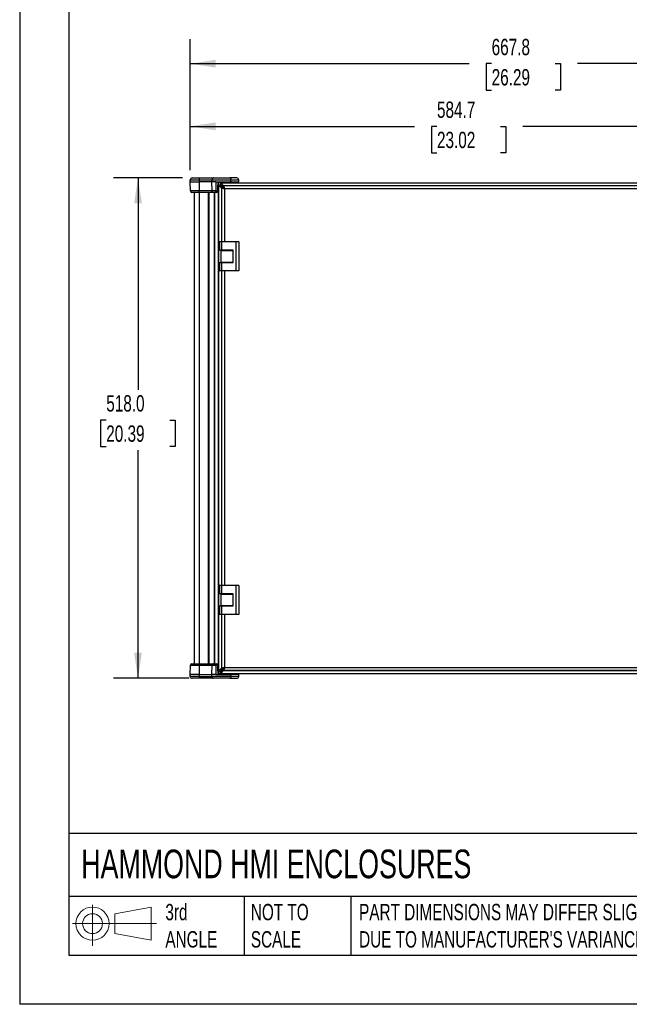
# Model space of a CAD drawing. Header units: millimetres. Extents: x 0 to 2235, y 0 to 1727.
# Tile 1 of 6: x 0 to 631, y 0 to 1019. Entities that reach past the tile are written whole.
import ezdxf

# ---------------------------------------------------------------- set-up
doc = ezdxf.new("R2010")
doc.units = ezdxf.units.MM
doc.header["$LTSCALE"] = 8
doc.layers.add('DIMENSIONS', color=140, linetype='Continuous', lineweight=25)
doc.layers.add('TEXT', color=140, linetype='Continuous', lineweight=25)
doc.styles.add('SLDTEXTSTYLE0', font='TXT', dxfattribs={"width": 0.7})
doc.dimstyles.new('SLDDIMSTYLE0', dxfattribs={"dimtxt": 17.264063, "dimasz": 26.416, "dimexe": 0, "dimexo": 0.0625, "dimgap": 4.316016, "dimtad": 0, "dimtih": 1, "dimtoh": 1, "dimdec": 1, "dimrnd": 1e-09, "dimzin": 4, "dimdsep": 46, "dimtxsty": 'SLDTEXTSTYLE0', "dimsah": 1, "dimcen": 0.09, "dimadec": 0, "dimazin": 1, "dimtfac": 1, "dimtdec": 1, "dimtofl": 0, "dimtmove": 0, "dimatfit": 3, "dimfxl": 0, "dimfrac": 2, "dimtolj": 1, "dimtzin": 12, "dimarcsym": 0})
doc.dimstyles.new('SLDDIMSTYLE1', dxfattribs={"dimtxt": 17.264063, "dimasz": 26.416, "dimexe": 0, "dimexo": 0.0625, "dimgap": 4.316016, "dimtad": 0, "dimtih": 1, "dimtoh": 1, "dimdec": 1, "dimrnd": 1e-09, "dimzin": 12, "dimdsep": 46, "dimtxsty": 'SLDTEXTSTYLE0', "dimsah": 1, "dimcen": 0.09, "dimadec": 0, "dimazin": 3, "dimtfac": 1, "dimtdec": 1, "dimtofl": 0, "dimtmove": 0, "dimatfit": 3, "dimfxl": 0, "dimfrac": 2, "dimtolj": 1, "dimtzin": 12, "dimarcsym": 0})

# ---------------------------------------------------------------- blocks, each defined once
blk = doc.blocks.new('Block11')
at = {"color": 7, "linetype": 'Continuous', "lineweight": 18}
for p, q in [((20.7, 42.5), (20.7, 0)), ((43.8, 33.3), (81.4, 40.3)), ((43.8, 12.8), (43.8, 33.3)), ((81.4, 40.3), (81.4, 5.9)), ((0, 23.1), (87, 23.1)), ((43.8, 12.8), (81.4, 5.9))]:
    blk.add_line(p, q, dxfattribs=at)
for radius in [17.2, 10.3]:
    blk.add_circle((20.7, 23.1), radius, dxfattribs=at)
blk = doc.blocks.new('Block12')
at = {"color": 7, "linetype": 'Continuous'}
blk.add_blockref('Block11', (0, 0), dxfattribs=at)
blk = doc.blocks.new('_D')
at = {"layer": 'DIMENSIONS'}
for p, q in [((168.4, 855.5), (97.1, 855.5)), ((122.5, 855.5), (122.5, 636.2)), ((89.6, 604.9), (83.8, 604.9)), ((83.8, 604.9), (83.8, 577.4)), ((155.3, 604.9), (161.1, 604.9)), ((161.1, 604.9), (161.1, 577.4)), ((83.8, 577.4), (89.6, 577.4)), ((122.5, 337.5), (122.5, 573.6)), ((161.1, 577.4), (155.3, 577.4)), ((175.5, 337.5), (97.1, 337.5))]:
    blk.add_line(p, q, dxfattribs=at)
for points in [[(122.5, 855.5), (118.4, 829.1), (126.5, 829.1)], [(122.5, 337.5), (126.5, 363.9), (118.4, 363.9)]]:
    blk.add_solid(points, dxfattribs=at)
at = {"layer": 'DIMENSIONS', "char_height": 16.93, "attachment_point": 1, "style": 'SLDTEXTSTYLE0'}
for s, insert in [('518.0', (89.6, 630.6)), ('20.39', (89.6, 599.3))]:
    blk.add_mtext(s, dxfattribs=dict(at, insert=insert))
blk = doc.blocks.new('_D_1')
at = {"layer": 'DIMENSIONS'}
for p, q in [((176.5, 863.7), (176.5, 934.3)), ((761.3, 801), (761.3, 934.3)), ((176.5, 908.9), (408.5, 908.9)), ((431.9, 908.9), (426.1, 908.9)), ((426.1, 908.9), (426.1, 881.5)), ((497.5, 908.9), (503.3, 908.9)), ((503.3, 908.9), (503.3, 881.5)), ((761.3, 908.9), (520.9, 908.9)), ((426.1, 881.5), (431.9, 881.5)), ((503.3, 881.5), (497.5, 881.5))]:
    blk.add_line(p, q, dxfattribs=at)
for points in [[(176.5, 908.9), (202.9, 904.8), (202.9, 913)], [(761.3, 908.9), (734.8, 913), (734.8, 904.8)]]:
    blk.add_solid(points, dxfattribs=at)
at = {"layer": 'DIMENSIONS', "char_height": 16.93, "attachment_point": 1, "style": 'SLDTEXTSTYLE0'}
for s, insert in [('584.7', (431.9, 934.6)), ('23.02', (431.9, 903.3))]:
    blk.add_mtext(s, dxfattribs=dict(at, insert=insert))
blk = doc.blocks.new('_D_2')
at = {"layer": 'DIMENSIONS'}
for p, q in [((176.5, 863.7), (176.5, 999.2)), ((844.3, 863.7), (844.3, 999.2)), ((176.5, 973.8), (465.1, 973.8)), ((488.5, 973.8), (482.7, 973.8)), ((482.7, 973.8), (482.7, 946.3)), ((554.1, 973.8), (559.9, 973.8)), ((559.9, 973.8), (559.9, 946.3)), ((844.3, 973.8), (577.5, 973.8)), ((482.7, 946.3), (488.5, 946.3)), ((559.9, 946.3), (554.1, 946.3))]:
    blk.add_line(p, q, dxfattribs=at)
for points in [[(176.5, 973.8), (202.9, 969.7), (202.9, 977.8)], [(844.3, 973.8), (817.9, 977.8), (817.9, 969.7)]]:
    blk.add_solid(points, dxfattribs=at)
at = {"layer": 'DIMENSIONS', "char_height": 16.93, "attachment_point": 1, "style": 'SLDTEXTSTYLE0'}
for s, insert in [('667.8', (488.5, 999.5)), ('26.29', (488.5, 968.2))]:
    blk.add_mtext(s, dxfattribs=dict(at, insert=insert))

msp = doc.modelspace()

# ---------------------------------------------------------------- linework, layer by layer
at = {"color": 7, "linetype": 'Continuous'}
for p in [(0.02, 1727.22), (2235.22, 0.02)]:
    msp.add_line(p, (0.02, 0.02), dxfattribs=at)
for p, q in [((176.52, 853.53), (185.62, 853.53)), ((176.52, 851.53), (176.52, 853.53)), ((176.52, 851.53), (185.62, 851.53)), ((176.69, 842.01), (176.52, 851.53)), ((178.52, 855.53), (185.62, 855.53)), ((185.62, 855.53), (200.59, 855.53)), ((185.62, 853.53), (199.05, 853.53)), ((185.62, 853.53), (185.62, 851.53)), ((199.05, 851.53), (185.62, 851.53)), ((185.62, 851.53), (185.62, 842.01)), ((199.05, 853.53), (218.66, 853.53)), ((199.05, 851.53), (199.05, 853.53)), ((203.09, 851.53), (199.05, 851.53)), ((199.18, 842.01), (199.05, 851.53)), ((200.59, 855.53), (217.42, 855.53)), ((203.09, 851.53), (218.66, 851.53)), ((205.37, 850.52), (205.3, 850.52)), ((205.37, 850.52), (205.62, 850.52)), ((205.37, 850.52), (205.37, 342.52)), ((205.62, 342.52), (205.62, 850.52)), ((207.69, 850.52), (205.62, 850.52)), ((205.63, 848.46), (205.63, 344.58)), ((205.63, 848.46), (207.69, 848.46)), ((207.31, 851.53), (207.3, 850.52)), ((207.69, 850.52), (207.69, 848.46)), ((207.69, 850.52), (813.17, 850.52)), ((207.88, 848.4), (207.88, 848.07)), ((209.99, 847.43), (208.72, 847.43)), ((208.72, 847.43), (208.72, 845.53)), ((210.03, 851.53), (209.03, 851.15)), ((209.03, 851.15), (209.03, 850.52)), ((220.21, 851.15), (209.03, 851.15)), ((209.99, 845.28), (209.99, 847.77)), ((810.24, 847.43), (210.62, 847.43)), ((809.99, 847.34), (210.86, 847.34)), ((210.86, 847.34), (210.86, 845.28)), ((224.72, 855.53), (217.42, 855.53)), ((218.66, 851.53), (218.66, 853.53)), ((218.66, 853.53), (226.72, 853.53)), ((218.66, 851.53), (226.72, 851.53)), ((220.21, 851.15), (219.22, 851.53)), ((220.21, 850.52), (220.21, 851.15)), ((222.75, 851.26), (222.76, 850.52)), ((224.23, 851.53), (224.25, 850.52)), ((225.14, 851.53), (225.12, 850.52)), ((226.61, 850.52), (226.63, 851.53)), ((226.72, 851.53), (226.72, 853.53)), ((185.62, 842.01), (176.69, 842.01)), ((185.62, 840.53), (178.19, 840.53)), ((180.62, 840.53), (180.62, 352.5)), ((199.18, 842.01), (185.62, 842.01)), ((200.33, 840.53), (185.62, 840.53)), ((185.62, 840.53), (185.62, 352.5)), ((195.12, 840.53), (195.12, 352.5)), ((195.62, 840.53), (195.62, 352.5)), ((202.9, 842.01), (199.18, 842.01)), ((203.66, 840.53), (200.33, 840.53)), ((201.62, 352.5), (201.62, 840.53)), ((202.12, 352.5), (202.12, 840.53)), ((208.98, 845.28), (208.72, 845.53)), ((208.72, 845.53), (208.72, 789.32)), ((208.8, 845.28), (210.86, 845.28)), ((208.8, 845.28), (208.8, 789.32)), ((210.95, 845.28), (209.99, 845.28)), ((808.97, 844.26), (211.89, 844.26)), ((211.89, 844.26), (211.89, 789.32)), ((206.8, 789.32), (206.8, 780.67)), ((208.85, 789.32), (206.8, 789.32)), ((208.85, 789.32), (208.85, 780.67)), ((223.84, 789.32), (208.85, 789.32)), ((223.84, 789.32), (223.84, 759.32)), ((226.84, 789.32), (223.84, 789.32)), ((226.84, 789.32), (226.84, 759.32)), ((208.85, 780.67), (206.8, 780.67)), ((208.42, 768.32), (208.42, 780.31)), ((208.42, 780.31), (221.13, 780.31)), ((208.72, 780.67), (208.72, 780.31)), ((221.13, 780.67), (208.85, 780.67)), ((212.79, 780.67), (212.79, 780.31)), ((218.79, 780.31), (218.79, 780.67)), ((221.13, 767.97), (221.13, 780.67)), ((206.8, 767.97), (206.8, 759.32)), ((206.8, 767.97), (208.85, 767.97)), ((208.42, 768.32), (221.13, 768.32)), ((208.72, 768.32), (208.72, 767.97)), ((208.85, 767.97), (208.85, 759.32)), ((208.85, 767.97), (221.13, 767.97)), ((212.79, 768.32), (212.79, 767.97)), ((218.79, 767.97), (218.79, 768.32)), ((208.85, 759.32), (206.8, 759.32)), ((208.72, 759.32), (208.72, 433.72)), ((208.8, 759.32), (208.8, 433.72)), ((223.84, 759.32), (208.85, 759.32)), ((211.89, 759.32), (211.89, 433.72)), ((226.84, 759.32), (223.84, 759.32)), ((206.8, 433.72), (206.8, 425.07)), ((208.85, 433.72), (206.8, 433.72)), ((208.85, 433.72), (208.85, 425.07)), ((223.84, 433.72), (208.85, 433.72)), ((223.84, 433.72), (223.84, 403.72)), ((226.84, 433.72), (223.84, 433.72)), ((226.84, 433.72), (226.84, 403.72)), ((208.85, 425.07), (206.8, 425.07)), ((208.42, 412.72), (208.42, 424.71)), ((208.42, 424.71), (221.13, 424.71)), ((208.72, 425.07), (208.72, 424.71)), ((221.13, 425.07), (208.85, 425.07)), ((212.79, 425.07), (212.79, 424.71)), ((218.79, 424.71), (218.79, 425.07)), ((221.13, 412.37), (221.13, 425.07)), ((206.8, 412.37), (206.8, 403.72)), ((206.8, 412.37), (208.85, 412.37)), ((208.42, 412.72), (221.13, 412.72)), ((208.72, 412.72), (208.72, 412.37)), ((208.85, 412.37), (208.85, 403.72)), ((208.85, 412.37), (221.13, 412.37)), ((212.79, 412.72), (212.79, 412.37)), ((218.79, 412.37), (218.79, 412.72)), ((208.85, 403.72), (206.8, 403.72)), ((208.72, 403.72), (208.72, 347.51)), ((208.8, 403.72), (208.8, 347.75)), ((223.84, 403.72), (208.85, 403.72)), ((211.89, 403.72), (211.89, 348.78)), ((226.84, 403.72), (223.84, 403.72)), ((176.52, 341.5), (176.69, 351.03)), ((176.69, 351.03), (185.62, 351.03)), ((178.19, 352.5), (185.62, 352.5)), ((185.62, 352.5), (200.33, 352.5)), ((185.62, 351.03), (185.62, 341.5)), ((185.62, 351.03), (199.18, 351.03)), ((199.05, 341.5), (199.18, 351.03)), ((199.18, 351.03), (202.9, 351.03)), ((200.33, 352.5), (203.66, 352.5)), ((208.72, 347.51), (208.98, 347.75)), ((208.72, 347.51), (208.72, 345.6)), ((208.8, 347.75), (210.86, 347.75)), ((209.99, 347.75), (209.99, 345.26)), ((209.99, 347.75), (210.95, 347.75)), ((210.86, 345.69), (210.86, 347.75)), ((211.89, 348.78), (808.97, 348.78)), ((176.52, 339.5), (176.52, 341.5)), ((185.62, 341.5), (176.52, 341.5)), ((185.62, 339.5), (176.52, 339.5)), ((185.62, 337.5), (178.52, 337.5)), ((185.62, 341.5), (199.05, 341.5)), ((185.62, 341.5), (185.62, 339.5)), ((185.62, 339.5), (199.05, 339.5)), ((200.59, 337.5), (185.62, 337.5)), ((199.05, 339.5), (199.05, 341.5)), ((203.09, 341.5), (199.05, 341.5)), ((218.66, 339.5), (199.05, 339.5)), ((217.42, 337.5), (200.59, 337.5)), ((203.09, 341.5), (218.66, 341.5)), ((205.37, 342.52), (205.3, 342.52)), ((205.62, 342.52), (205.37, 342.52)), ((207.69, 342.52), (205.62, 342.52)), ((207.69, 344.58), (205.63, 344.58)), ((207.3, 342.52), (207.31, 341.5)), ((207.69, 342.52), (207.69, 344.57)), ((207.69, 342.52), (813.17, 342.52)), ((207.88, 344.96), (207.88, 344.63)), ((209.99, 345.6), (208.72, 345.6)), ((209.03, 342.52), (209.03, 341.88)), ((209.03, 341.88), (210.03, 341.5)), ((209.03, 341.88), (220.21, 341.88)), ((810.24, 345.6), (210.62, 345.6)), ((210.86, 345.69), (809.99, 345.69)), ((217.42, 337.5), (224.72, 337.5)), ((218.66, 339.5), (218.66, 341.5)), ((226.72, 341.5), (218.66, 341.5)), ((226.72, 339.5), (218.66, 339.5)), ((219.22, 341.5), (220.21, 341.88)), ((220.21, 341.88), (220.21, 342.52)), ((222.74, 341.5), (222.76, 342.41)), ((224.25, 342.52), (224.23, 341.5)), ((225.12, 342.52), (225.14, 341.5)), ((226.63, 341.5), (226.61, 342.52)), ((226.72, 339.5), (226.72, 341.5))]:
    msp.add_line(p, q)
at = {"flags": 128}
for points in [[(203.66, 840.53), (203.51, 840.56), (203.37, 840.64), (203.24, 840.78), (203.12, 840.96), (203.03, 841.19), (202.96, 841.44), (202.91, 841.72), (202.9, 842.01)], [(202.9, 351.03), (202.91, 351.32), (202.96, 351.59), (203.03, 351.85), (203.12, 352.07), (203.24, 352.25), (203.37, 352.39), (203.51, 352.47), (203.66, 352.5)]]:
    msp.add_lwpolyline(points, dxfattribs=at)
for centre, radius, start, end in [((178.52, 853.53), 2, 90, 180), ((224.72, 853.53), 2, 0, 90), ((178.19, 842.03), 1.5, 181, 270), ((203.66, 842.03), 1.5, 270, 359), ((178.19, 351), 1.5, 90, 179), ((203.66, 351), 1.5, 1, 90), ((178.52, 339.5), 2, 180, 270), ((224.72, 339.5), 2, 270, 0)]:
    msp.add_arc(centre, radius, start, end)
for points, knots in [([(185.62, 855.53), (185.62, 855.53), (185.62, 855.48), (185.62, 855.28), (185.62, 855.13), (185.62, 854.76), (185.62, 854.54), (185.62, 854.06), (185.62, 853.79), (185.62, 853.53)], [0, 0, 0, 0, 0.25, 0.25, 0.5, 0.5, 0.75, 0.75, 1, 1, 1, 1]), ([(200.59, 855.53), (200.39, 855.53), (200.19, 855.48), (199.81, 855.28), (199.64, 855.13), (199.36, 854.76), (199.24, 854.54), (199.09, 854.06), (199.05, 853.79), (199.05, 853.53)], [0, 0, 0, 0, 0.25, 0.25, 0.5, 0.5, 0.75, 0.75, 1, 1, 1, 1]), ([(205.63, 848.46), (205.63, 848.21), (205.71, 847.97), (206.02, 847.48), (206.25, 847.24), (206.82, 846.75), (207.16, 846.5), (207.91, 846.02), (208.31, 845.77), (208.72, 845.53)], [0, 0, 0, 0, 0.25, 0.25, 0.5, 0.5, 0.75, 0.75, 1, 1, 1, 1]), ([(207.69, 850.52), (207.93, 850.52), (208.18, 850.44), (208.67, 850.13), (208.91, 849.9), (209.4, 849.33), (209.64, 848.98), (210.13, 848.24), (210.37, 847.83), (210.62, 847.43)], [0, 0, 0, 0, 0.25, 0.25, 0.5, 0.5, 0.75, 0.75, 1, 1, 1, 1]), ([(207.69, 848.46), (207.93, 848.46), (208.18, 848.43), (208.67, 848.33), (208.91, 848.25), (209.4, 848.06), (209.64, 847.95), (210.13, 847.7), (210.37, 847.57), (210.62, 847.43)], [0, 0, 0, 0, 0.25, 0.25, 0.5, 0.5, 0.75, 0.75, 1, 1, 1, 1]), ([(207.69, 848.46), (207.69, 848.21), (207.71, 847.97), (207.82, 847.48), (207.89, 847.24), (208.08, 846.75), (208.2, 846.5), (208.45, 846.02), (208.58, 845.77), (208.72, 845.53)], [0, 0, 0, 0, 0.25, 0.25, 0.5, 0.5, 0.75, 0.75, 1, 1, 1, 1]), ([(208.72, 847.43), (208.63, 847.57), (208.55, 847.7), (208.37, 847.95), (208.29, 848.06), (208.12, 848.25), (208.03, 848.33), (207.86, 848.43), (207.78, 848.46), (207.69, 848.46)], [0, 0, 0, 0, 0.25, 0.25, 0.5, 0.5, 0.75, 0.75, 1, 1, 1, 1]), ([(207.69, 848.46), (207.69, 848.37), (207.71, 848.29), (207.82, 848.11), (207.89, 848.03), (208.08, 847.86), (208.2, 847.77), (208.45, 847.6), (208.58, 847.52), (208.72, 847.43)], [0, 0, 0, 0, 0.25, 0.25, 0.5, 0.5, 0.75, 0.75, 1, 1, 1, 1]), ([(210.86, 847.34), (210.95, 847.34), (211.04, 847.26), (211.21, 846.95), (211.29, 846.72), (211.46, 846.15), (211.55, 845.81), (211.72, 845.06), (211.81, 844.66), (211.89, 844.26)], [0, 0, 0, 0, 0.25, 0.25, 0.5, 0.5, 0.75, 0.75, 1, 1, 1, 1]), ([(217.42, 855.53), (217.58, 855.53), (217.74, 855.48), (218.04, 855.28), (218.18, 855.13), (218.41, 854.76), (218.5, 854.54), (218.62, 854.06), (218.66, 853.79), (218.66, 853.53)], [0, 0, 0, 0, 0.25, 0.25, 0.5, 0.5, 0.75, 0.75, 1, 1, 1, 1]), ([(185.62, 840.53), (185.62, 840.53), (185.62, 840.57), (185.62, 840.72), (185.62, 840.83), (185.62, 841.1), (185.62, 841.26), (185.62, 841.62), (185.62, 841.81), (185.62, 842.01)], [0, 0, 0, 0, 0.25, 0.25, 0.5, 0.5, 0.75, 0.75, 1, 1, 1, 1]), ([(200.33, 840.53), (200.18, 840.53), (200.03, 840.57), (199.76, 840.72), (199.63, 840.83), (199.41, 841.1), (199.33, 841.26), (199.21, 841.62), (199.18, 841.81), (199.18, 842.01)], [0, 0, 0, 0, 0.25, 0.25, 0.5, 0.5, 0.75, 0.75, 1, 1, 1, 1]), ([(202.9, 842.01), (203.08, 842), (203.32, 841.99), (203.72, 841.99), (203.86, 841.98), (204.14, 841.98), (204.28, 841.98), (204.53, 841.98), (204.64, 841.98), (204.84, 841.98), (204.92, 841.99), (205.11, 841.99), (205.16, 842), (205.16, 842.01)], [0, 0, 0, 0, 0.25, 0.25, 0.375, 0.375, 0.5, 0.5, 0.625, 0.625, 0.75, 0.75, 1, 1, 1, 1]), ([(211.89, 844.26), (211.49, 844.34), (211.08, 844.43), (210.34, 844.6), (209.99, 844.68), (209.42, 844.85), (209.19, 844.94), (208.88, 845.11), (208.8, 845.2), (208.8, 845.28)], [0, 0, 0, 0, 0.25, 0.25, 0.5, 0.5, 0.75, 0.75, 1, 1, 1, 1]), ([(211.89, 844.26), (211.76, 844.34), (211.62, 844.43), (211.37, 844.6), (211.26, 844.68), (211.07, 844.85), (210.99, 844.94), (210.89, 845.11), (210.86, 845.2), (210.86, 845.28)], [0, 0, 0, 0, 0.25, 0.25, 0.5, 0.5, 0.75, 0.75, 1, 1, 1, 1]), ([(210.86, 845.28), (210.95, 845.28), (211.04, 845.26), (211.21, 845.15), (211.29, 845.08), (211.46, 844.89), (211.55, 844.77), (211.72, 844.52), (211.81, 844.39), (211.89, 844.26)], [0, 0, 0, 0, 0.25, 0.25, 0.5, 0.5, 0.75, 0.75, 1, 1, 1, 1]), ([(185.62, 352.5), (185.62, 352.5), (185.62, 352.46), (185.62, 352.32), (185.62, 352.21), (185.62, 351.93), (185.62, 351.77), (185.62, 351.41), (185.62, 351.22), (185.62, 351.03)], [0, 0, 0, 0, 0.25, 0.25, 0.5, 0.5, 0.75, 0.75, 1, 1, 1, 1]), ([(200.33, 352.5), (200.18, 352.5), (200.03, 352.46), (199.76, 352.32), (199.63, 352.21), (199.41, 351.93), (199.33, 351.77), (199.21, 351.41), (199.18, 351.22), (199.18, 351.03)], [0, 0, 0, 0, 0.25, 0.25, 0.5, 0.5, 0.75, 0.75, 1, 1, 1, 1]), ([(205.16, 351.03), (205.16, 351.03), (205.11, 351.04), (204.92, 351.05), (204.84, 351.05), (204.64, 351.05), (204.53, 351.05), (204.28, 351.05), (204.14, 351.05), (203.86, 351.05), (203.72, 351.05), (203.32, 351.04), (203.08, 351.03), (202.9, 351.03)], [0, 0, 0, 0, 0.25, 0.25, 0.375, 0.375, 0.5, 0.5, 0.625, 0.625, 0.75, 0.75, 1, 1, 1, 1]), ([(208.72, 347.51), (208.31, 347.26), (207.91, 347.02), (207.16, 346.53), (206.82, 346.29), (206.25, 345.8), (206.02, 345.55), (205.71, 345.07), (205.63, 344.82), (205.63, 344.58)], [0, 0, 0, 0, 0.25, 0.25, 0.5, 0.5, 0.75, 0.75, 1, 1, 1, 1]), ([(208.72, 347.51), (208.58, 347.26), (208.45, 347.02), (208.2, 346.53), (208.08, 346.29), (207.89, 345.8), (207.82, 345.55), (207.71, 345.07), (207.69, 344.82), (207.69, 344.58)], [0, 0, 0, 0, 0.25, 0.25, 0.5, 0.5, 0.75, 0.75, 1, 1, 1, 1]), ([(208.8, 347.75), (208.8, 347.84), (208.88, 347.92), (209.19, 348.09), (209.42, 348.18), (209.99, 348.35), (210.34, 348.44), (211.08, 348.61), (211.49, 348.69), (211.89, 348.78)], [0, 0, 0, 0, 0.25, 0.25, 0.5, 0.5, 0.75, 0.75, 1, 1, 1, 1]), ([(211.89, 348.78), (211.81, 348.37), (211.72, 347.97), (211.55, 347.22), (211.46, 346.88), (211.29, 346.31), (211.21, 346.08), (211.04, 345.77), (210.95, 345.69), (210.86, 345.69)], [0, 0, 0, 0, 0.25, 0.25, 0.5, 0.5, 0.75, 0.75, 1, 1, 1, 1]), ([(211.89, 348.78), (211.81, 348.64), (211.72, 348.51), (211.55, 348.26), (211.46, 348.15), (211.29, 347.96), (211.21, 347.88), (211.04, 347.78), (210.95, 347.75), (210.86, 347.75)], [0, 0, 0, 0, 0.25, 0.25, 0.5, 0.5, 0.75, 0.75, 1, 1, 1, 1]), ([(210.86, 347.75), (210.86, 347.84), (210.89, 347.92), (210.99, 348.09), (211.07, 348.18), (211.26, 348.35), (211.37, 348.44), (211.62, 348.61), (211.76, 348.69), (211.89, 348.78)], [0, 0, 0, 0, 0.25, 0.25, 0.5, 0.5, 0.75, 0.75, 1, 1, 1, 1]), ([(185.62, 339.5), (185.62, 339.24), (185.62, 338.98), (185.62, 338.49), (185.62, 338.27), (185.62, 337.9), (185.62, 337.75), (185.62, 337.55), (185.62, 337.5), (185.62, 337.5)], [0, 0, 0, 0, 0.25, 0.25, 0.5, 0.5, 0.75, 0.75, 1, 1, 1, 1]), ([(199.05, 339.5), (199.05, 339.24), (199.09, 338.98), (199.24, 338.49), (199.36, 338.27), (199.64, 337.9), (199.81, 337.75), (200.19, 337.55), (200.39, 337.5), (200.59, 337.5)], [0, 0, 0, 0, 0.25, 0.25, 0.5, 0.5, 0.75, 0.75, 1, 1, 1, 1]), ([(207.69, 342.52), (207.93, 342.52), (208.18, 342.6), (208.67, 342.91), (208.91, 343.13), (209.4, 343.71), (209.64, 344.05), (210.13, 344.8), (210.37, 345.2), (210.62, 345.6)], [0, 0, 0, 0, 0.25, 0.25, 0.5, 0.5, 0.75, 0.75, 1, 1, 1, 1]), ([(207.69, 344.57), (207.93, 344.57), (208.18, 344.6), (208.67, 344.7), (208.91, 344.78), (209.4, 344.97), (209.64, 345.08), (210.13, 345.33), (210.37, 345.47), (210.62, 345.6)], [0, 0, 0, 0, 0.25, 0.25, 0.5, 0.5, 0.75, 0.75, 1, 1, 1, 1]), ([(207.69, 344.57), (207.78, 344.57), (207.86, 344.6), (208.03, 344.7), (208.12, 344.78), (208.29, 344.97), (208.37, 345.08), (208.55, 345.33), (208.63, 345.47), (208.72, 345.6)], [0, 0, 0, 0, 0.25, 0.25, 0.5, 0.5, 0.75, 0.75, 1, 1, 1, 1]), ([(208.72, 345.6), (208.58, 345.52), (208.45, 345.43), (208.2, 345.26), (208.08, 345.18), (207.89, 345), (207.82, 344.92), (207.71, 344.75), (207.69, 344.66), (207.69, 344.58)], [0, 0, 0, 0, 0.25, 0.25, 0.5, 0.5, 0.75, 0.75, 1, 1, 1, 1]), ([(218.66, 339.5), (218.66, 339.24), (218.62, 338.98), (218.5, 338.49), (218.41, 338.27), (218.18, 337.9), (218.04, 337.75), (217.74, 337.55), (217.58, 337.5), (217.42, 337.5)], [0, 0, 0, 0, 0.25, 0.25, 0.5, 0.5, 0.75, 0.75, 1, 1, 1, 1])]:
    msp.add_open_spline(points, degree=3, knots=knots)
for points in [[(203.09, 851.53), (203.03, 848.32), (202.96, 845.14), (202.9, 842.01)], [(205.16, 842.01), (205.21, 845.14), (205.27, 848.32), (205.32, 851.53)], [(202.9, 351.03), (202.96, 347.89), (203.03, 344.72), (203.09, 341.5)], [(205.32, 341.5), (205.27, 344.72), (205.21, 347.89), (205.16, 351.03)]]:
    msp.add_open_spline(points, degree=3)
at = {"layer": 'TEXT'}
for p, q in [((50.8, 1676.4), (50.8, 50.8)), ((2184.4, 177.01), (50.8, 177.01)), ((2184.4, 111.76), (50.8, 111.76)), ((232.36, 111.76), (232.36, 50.8)), ((342.7, 111.76), (342.7, 50.8)), ((50.8, 50.8), (2184.4, 50.8))]:
    msp.add_line(p, q, dxfattribs=at)

# ---------------------------------------------------------------- block references
msp.add_blockref('Block12', (54.7, 60.43), dxfattribs=at)

# ---------------------------------------------------------------- texts
at = {"layer": 'TEXT', "attachment_point": 1, "style": 'SLDTEXTSTYLE0'}
for s, insert, char_height in [('HAMMOND HMI ENCLOSURES', (63.73, 160.19), 29.6333), ('3rd^JANGLE', (150.8, 103.97), 16.933), ('NOT TO^JSCALE', (239.25, 103.97), 16.9333), ("PART DIMENSIONS MAY DIFFER SLIGHTLY ^JDUE TO MANUFACTURER'S VARIANCES", (351.3, 103.97), 16.9333)]:
    msp.add_mtext(s, dxfattribs=dict(at, insert=insert, char_height=char_height))

# ---------------------------------------------------------------- dimensions: what is measured, and where the dimension line sits
at = {"layer": 'DIMENSIONS'}
for base, p1, p2, angle, dimstyle, picture, middle in [((844.34, 973.79), (176.52, 853.53), (844.34, 853.53), 360, 'SLDDIMSTYLE1', '_D_2', (521.3, 973.79)), ((122.45, 855.53), (185.62, 337.5), (178.52, 855.53), 270, 'SLDDIMSTYLE0', '_D', (122.45, 604.87))]:
    dim = msp.add_linear_dim(base=base, p1=p1, p2=p2, angle=angle, dimstyle=dimstyle, dxfattribs=at)
    dim.commit()
    dim.dimension.update_dxf_attribs({"geometry": picture, "text_midpoint": middle, "dimtype": 160})
dim = msp.add_linear_dim(base=(761.25, 908.9), p1=(176.52, 853.53), p2=(761.25, 790.83), dimstyle='SLDDIMSTYLE1', dxfattribs=at)
dim.commit()
dim.dimension.update_dxf_attribs({"geometry": '_D_1', "text_midpoint": (464.71, 908.9), "dimtype": 160})

doc.saveas('drawing.dxf')
